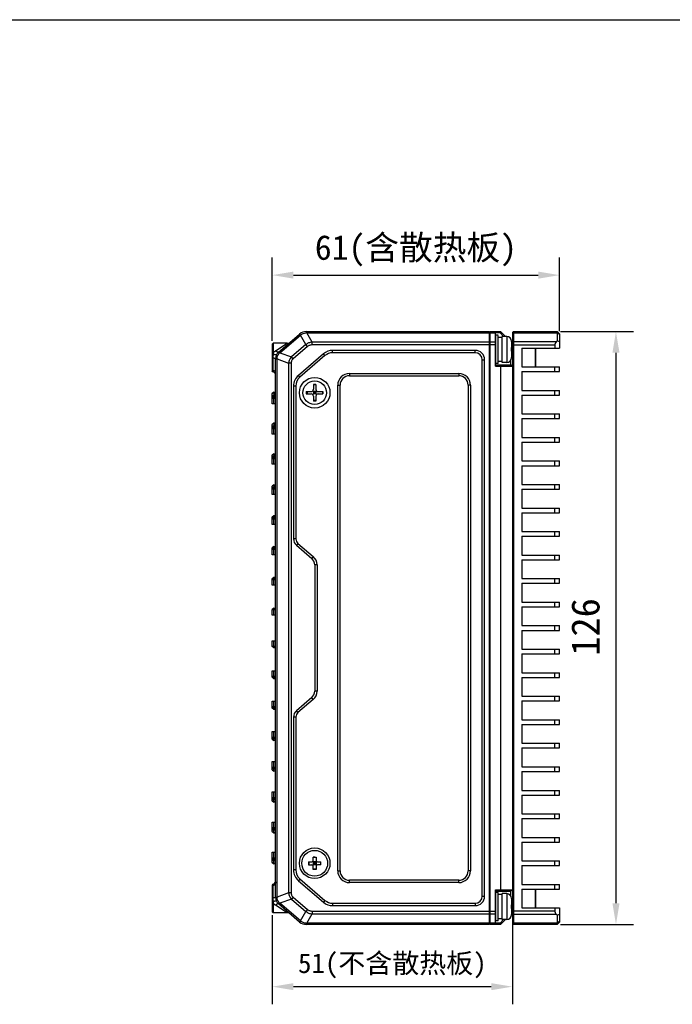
# Model space of a CAD drawing. Header units: millimetres. Extents: x 0 to 420, y 0 to 297.
# Tile 38 of 54: x 118 to 210, y 157 to 297. Entities that reach past the tile are written whole.
import ezdxf

# ---------------------------------------------------------------- set-up
doc = ezdxf.new("R2010")
doc.units = ezdxf.units.MM
doc.header["$LTSCALE"] = 23.1
doc.header["$PDMODE"] = 3
doc.header["$PDSIZE"] = 8
doc.layers.get('0').update_dxf_attribs({"linetype": 'CONTINUOUS'})
doc.layers.get('Defpoints').update_dxf_attribs({"linetype": 'CONTINUOUS'})
doc.layers.add('00_COMPONENTS', color=7, linetype='CONTINUOUS')
doc.layers.add('51__DRAFT_DIMS', color=7, linetype='CONTINUOUS')
doc.styles.get("Standard").update_dxf_attribs({"font": 'simfang.ttf'})
doc.dimstyles.new('DIMSTYLE_1', dxfattribs={"dimtxt": 4, "dimasz": 3, "dimexe": 2.5, "dimexo": 0.5, "dimgap": 1, "dimtad": 1, "dimlfac": 1.5, "dimdsep": 46, "dimtxsty": 'STANDARD', "dimblk": '_FILLED', "dimblk1": '_FILLED', "dimblk2": '_FILLED', "dimcen": 0.09, "dimclrt": 7, "dimazin": 2, "dimtp": 0.3, "dimtm": 0.3, "dimtfac": 1, "dimtofl": 0, "dimtmove": 0, "dimatfit": 3, "dimldrblk": '_FILLED', "dimfxl": 1, "dimtolj": 1, "dimarcsym": 0})
doc.dimstyles.new('DIMSTYLE_2', dxfattribs={"dimtxt": 4, "dimasz": 3, "dimexe": 2.5, "dimexo": 0.5, "dimgap": 1, "dimtad": 1, "dimlfac": 1.5, "dimdsep": 46, "dimtxsty": 'STANDARD', "dimblk": '_FILLED', "dimblk1": '_FILLED', "dimblk2": '_FILLED', "dimcen": 0.09, "dimclrt": 7, "dimazin": 2, "dimtp": 0.5, "dimtm": 0.5, "dimtfac": 1, "dimtofl": 0, "dimtmove": 0, "dimatfit": 3, "dimldrblk": '_FILLED', "dimfxl": 1, "dimtolj": 1, "dimarcsym": 0})

# ---------------------------------------------------------------- blocks, each defined once
blk = doc.blocks.new('_FILLED')
at = {"color": 0, "linetype": 'ByBlock'}
blk.add_solid([(0, 0), (-1, 0.167), (-1, -0.167)], dxfattribs=at)
blk = doc.blocks.new('*D19')
at = {"layer": '51__DRAFT_DIMS', "color": 0, "lineweight": -2}
for p, q in [((153.35, 251.51), (153.35, 263.31)), ((194.02, 252.88), (194.02, 263.31)), ((156.35, 260.81), (191.02, 260.81))]:
    blk.add_line(p, q, dxfattribs=at)
at = {"layer": 'Defpoints', "color": 0}
for p in [(194.02, 260.81), (194.02, 252.38), (153.35, 251.01)]:
    blk.add_point(p, dxfattribs=at)
at = {"layer": '51__DRAFT_DIMS', "color": 0, "linetype": 'ByBlock', "lineweight": -2, "xscale": 3, "yscale": 3, "zscale": 3, "rotation": 180}
blk.add_blockref('_FILLED', (153.35, 260.81), dxfattribs=at)
at = {"layer": '51__DRAFT_DIMS', "color": 0, "linetype": 'ByBlock', "lineweight": -2, "xscale": 3, "yscale": 3, "zscale": 3}
blk.add_blockref('_FILLED', (194.02, 260.81), dxfattribs=at)
at = {"layer": '51__DRAFT_DIMS', "color": 7, "insert": (173.69, 266.48), "char_height": 3.5, "attachment_point": 2, "line_spacing_factor": 0.9}
blk.add_mtext('\\A1;61(含散热板){}{{\\H0.7x;}{}}', dxfattribs=at)
blk = doc.blocks.new('*D2')
at = {"layer": '51__DRAFT_DIMS', "color": 0, "lineweight": -2}
for p, q in [((194.19, 252.81), (204.52, 252.81)), ((202.02, 249.81), (202.02, 171.81)), ((194.19, 168.81), (204.52, 168.81))]:
    blk.add_line(p, q, dxfattribs=at)
at = {"layer": 'Defpoints', "color": 0}
for p in [(193.69, 252.81), (193.69, 168.81), (202.02, 168.81)]:
    blk.add_point(p, dxfattribs=at)
at = {"layer": '51__DRAFT_DIMS', "color": 0, "linetype": 'ByBlock', "lineweight": -2, "xscale": 3, "yscale": 3, "zscale": 3}
for p, rotation in [((202.02, 252.81), 89.99999999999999), ((202.02, 168.81), 270)]:
    blk.add_blockref('_FILLED', p, dxfattribs=dict(at, rotation=rotation))
at = {"layer": '51__DRAFT_DIMS', "color": 7, "insert": (195.69, 210.96), "char_height": 4, "attachment_point": 2, "rotation": 90, "line_spacing_factor": 0.9}
blk.add_mtext('\\A1;126', dxfattribs=at)
blk = doc.blocks.new('*D20')
at = {"layer": '51__DRAFT_DIMS', "color": 0, "lineweight": -2}
for p, q in [((153.35, 170.11), (153.35, 157.5)), ((187.35, 169.98), (187.35, 157.5)), ((156.35, 160), (184.35, 160))]:
    blk.add_line(p, q, dxfattribs=at)
at = {"layer": 'Defpoints', "color": 0}
for p in [(153.35, 170.61), (187.35, 170.48), (187.35, 160)]:
    blk.add_point(p, dxfattribs=at)
at = {"layer": '51__DRAFT_DIMS', "color": 0, "linetype": 'ByBlock', "lineweight": -2, "xscale": 3, "yscale": 3, "zscale": 3, "rotation": 180}
blk.add_blockref('_FILLED', (153.35, 160), dxfattribs=at)
at = {"layer": '51__DRAFT_DIMS', "color": 0, "linetype": 'ByBlock', "lineweight": -2, "xscale": 3, "yscale": 3, "zscale": 3}
blk.add_blockref('_FILLED', (187.35, 160), dxfattribs=at)
at = {"layer": '51__DRAFT_DIMS', "color": 7, "insert": (170.35, 164.73), "char_height": 2.8, "attachment_point": 2, "line_spacing_factor": 0.9}
blk.add_mtext('\\A1;\\A1;51(不含散热板){}{{\\H0.7x;}{}}', dxfattribs=at)

msp = doc.modelspace()

# ---------------------------------------------------------------- linework, layer by layer
at = {"color": 7}
msp.add_line((0, 297), (420, 297), dxfattribs=at)
at = {"layer": '00_COMPONENTS', "color": 7}
for p, q in [((158.1525, 252.8137), (158.123, 252.6431)), ((158.1525, 252.8137), (184.0877, 252.8137)), ((158.2425, 252.8137), (158.2425, 252.6519)), ((158.9877, 251.3089), (158.2425, 252.6519)), ((158.2425, 252.6519), (184.0877, 252.6519)), ((184.0877, 168.8137), (184.0877, 252.8137)), ((184.2211, 168.8137), (184.2211, 252.8137)), ((184.2211, 252.8137), (185.6877, 252.8137)), ((184.2211, 252.6487), (184.9544, 252.6487)), ((184.9544, 247.9138), (184.9544, 252.8137)), ((185.6049, 252.6137), (184.9544, 252.6137)), ((185.6877, 252.8137), (185.6049, 252.6137)), ((186.1049, 252.1137), (185.6049, 252.6137)), ((186.3877, 252.1137), (185.6877, 252.8137)), ((187.4877, 252.8137), (187.3544, 252.6804)), ((187.3544, 252.6804), (187.3544, 168.9471)), ((187.4877, 252.6185), (187.3544, 252.5242)), ((187.4877, 252.8137), (187.4877, 168.8137)), ((187.4877, 252.8137), (193.6877, 252.8137)), ((187.4877, 252.6185), (193.6877, 252.6185)), ((193.6877, 252.8137), (193.6877, 251.4804)), ((194.0211, 252.4804), (193.6877, 252.8137)), ((194.0211, 252.3828), (193.6877, 252.6185)), ((153.3544, 251.0137), (153.4877, 251.1471)), ((153.4877, 251.1471), (153.4877, 249.8323)), ((155.4351, 251.1471), (153.4877, 251.1471)), ((153.8042, 250.0955), (155.4351, 251.1471)), ((154.2388, 249.9062), (157.2181, 252.4673)), ((154.4222, 249.8205), (157.3327, 252.3225)), ((157.2124, 252.4625), (157.3327, 252.3225)), ((157.2181, 252.4673), (157.3407, 252.329)), ((157.3327, 252.3225), (157.3407, 252.329)), ((158.0882, 250.961), (157.3327, 252.3225)), ((158.9877, 250.9182), (158.9877, 251.3089)), ((184.0877, 251.3089), (158.9877, 251.3089)), ((184.0877, 252.2804), (184.2211, 252.2804)), ((184.0877, 252.0851), (184.2211, 252.0851)), ((184.9544, 251.3121), (184.2211, 251.3121)), ((185.0211, 251.2804), (184.9544, 251.2804)), ((184.9544, 251.1804), (185.0211, 251.1804)), ((185.3544, 252.2804), (185.0211, 252.2804)), ((185.0211, 248.2823), (185.0211, 252.2785)), ((185.3544, 248.2823), (185.3544, 252.2785)), ((185.8877, 248.4471), (185.8877, 252.1137)), ((186.5544, 252.1137), (185.8877, 252.1137)), ((186.5544, 252.1137), (186.5544, 248.4471)), ((187.2211, 251.4471), (187.2204, 251.4469)), ((187.2211, 251.4162), (187.2211, 250.5471)), ((187.3544, 251.1471), (187.2211, 251.2804)), ((187.3544, 251.1471), (187.2211, 251.0918)), ((187.4877, 251.3423), (187.3544, 251.248)), ((193.5497, 251.3423), (187.4877, 251.3423)), ((193.6877, 251.4804), (193.5497, 251.3423)), ((194.0211, 251.3423), (193.6877, 251.4804)), ((194.0211, 252.4804), (194.0211, 250.4804)), ((153.3544, 251.0137), (153.3544, 247.2478)), ((153.4877, 249.8323), (153.3544, 249.7867)), ((154.2388, 249.9062), (154.3412, 249.7365)), ((154.3019, 249.9604), (154.4222, 249.8205)), ((154.4222, 249.8205), (156.0561, 249.2141)), ((158.0882, 250.961), (156.0561, 249.2141)), ((158.328, 250.682), (156.2959, 248.9351)), ((158.328, 250.682), (158.0882, 250.961)), ((184.0877, 250.9182), (158.9877, 250.9182)), ((161.8968, 249.8137), (161.8968, 250.1471)), ((182.0877, 250.1471), (161.8968, 250.1471)), ((182.0877, 249.8137), (161.8968, 249.8137)), ((182.0877, 249.8137), (182.0877, 250.1471)), ((184.0877, 250.5881), (184.2211, 250.5881)), ((184.0877, 250.1167), (184.2211, 250.1167)), ((184.9544, 250.9137), (184.2211, 250.9137)), ((187.2204, 250.5471), (187.2211, 250.5471)), ((187.2211, 250.0137), (187.2204, 250.0137)), ((187.2211, 250.281), (187.3544, 250.281)), ((187.2211, 250.0137), (187.2211, 249.1446)), ((193.3544, 250.8709), (187.3544, 250.8709)), ((188.6877, 250.4804), (188.6877, 247.8137)), ((188.6877, 250.4804), (194.0211, 250.4804)), ((188.7544, 247.8137), (188.7544, 250.4804)), ((190.5744, 250.4804), (190.5744, 247.8137)), ((190.6411, 250.4804), (190.6411, 247.8137)), ((193.3544, 250.8709), (193.3544, 250.4804)), ((153.4655, 249.6151), (153.3544, 249.5707)), ((153.4322, 249.0309), (153.3544, 249.0378)), ((153.4322, 249.0309), (153.4322, 247.3245)), ((153.8211, 248.9962), (154.0232, 249.011)), ((153.8211, 172.6313), (153.8211, 248.9962)), ((153.8211, 248.9619), (154.0198, 248.9619)), ((154.0198, 172.6656), (154.0198, 248.9619)), ((154.0198, 248.9619), (155.6674, 248.3504)), ((155.6674, 248.3504), (155.6674, 173.2771)), ((156.0211, 248.3504), (155.6674, 248.3504)), ((156.0211, 248.3504), (156.0211, 173.2771)), ((156.2959, 248.9351), (156.0561, 249.2141)), ((160.5918, 249.6626), (157.0494, 246.6122)), ((160.8093, 249.41), (157.2669, 246.3596)), ((160.8093, 249.41), (160.5918, 249.6626)), ((183.0877, 172.8137), (183.0877, 248.8137)), ((183.0877, 248.8137), (183.4211, 248.8137)), ((183.4211, 172.8137), (183.4211, 248.8137)), ((184.9544, 249.3804), (185.0211, 249.3804)), ((185.0211, 249.2804), (184.9544, 249.2804)), ((185.8877, 248.5637), (185.3544, 248.5637)), ((186.5544, 248.4471), (185.8877, 248.4471)), ((187.1544, 248.1138), (187.1544, 248.835)), ((187.2204, 249.1138), (187.2211, 249.1137)), ((153.4322, 247.3245), (153.3544, 247.4333)), ((153.4429, 247.1222), (153.3544, 247.2478)), ((184.9544, 248.1138), (187.1544, 248.1138)), ((184.9544, 247.9138), (187.3544, 247.9138)), ((185.3544, 248.2804), (185.0211, 248.2804)), ((185.6877, 247.9138), (185.6049, 248.1138)), ((185.6877, 247.9138), (185.6877, 173.7137)), ((187.3544, 247.9138), (187.1544, 248.1138)), ((188.6877, 247.8137), (194.0211, 247.8137)), ((188.6877, 247.1471), (188.6877, 244.4804)), ((188.6877, 247.1471), (194.0211, 247.1471)), ((193.3544, 247.1471), (193.3544, 247.8137)), ((194.0211, 247.1471), (194.0211, 247.8137)), ((157.2669, 246.3596), (157.0494, 246.6122)), ((164.2877, 246.8804), (164.2877, 246.5471)), ((164.2877, 246.8804), (179.7544, 246.8804)), ((164.2877, 246.5471), (179.7544, 246.5471)), ((179.7544, 246.8804), (179.7544, 246.5471)), ((153.5544, 244.2337), (153.3544, 244.0337)), ((153.5544, 244.1795), (153.3544, 244.012)), ((153.5544, 244.2337), (153.5544, 243.5804)), ((153.5544, 244.2337), (153.8211, 244.2337)), ((153.5544, 244.1795), (153.8211, 244.1795)), ((156.3544, 245.0966), (156.3544, 223.4473)), ((156.6877, 245.0966), (156.3544, 245.0966)), ((156.6877, 245.0966), (156.6877, 223.4473)), ((158.165, 244.3137), (158.165, 243.9804)), ((158.165, 244.3137), (158.8544, 244.3137)), ((158.2672, 244.3137), (158.2672, 243.9804)), ((159.1877, 244.3137), (159.0915, 244.4128)), ((159.1877, 245.3237), (159.1877, 244.6471)), ((159.5211, 245.3237), (159.1877, 245.3237)), ((159.5211, 245.246), (159.1877, 245.246)), ((159.1877, 243.9786), (159.5211, 244.3155)), ((159.1877, 244.3155), (159.1877, 243.9786)), ((159.5211, 243.9786), (159.1877, 244.3155)), ((159.5211, 244.1471), (159.1877, 244.1471)), ((159.5211, 244.3137), (159.1895, 244.3137)), ((159.3544, 244.3137), (159.3544, 243.9804)), ((159.5211, 245.3237), (159.5211, 244.6471)), ((159.5211, 244.3137), (159.6173, 244.4128)), ((159.5211, 244.3155), (159.5211, 243.9786)), ((159.8544, 244.3137), (160.5183, 244.3137)), ((160.4416, 244.3137), (160.4416, 243.9804)), ((160.5183, 244.3137), (160.5183, 243.9804)), ((162.6211, 176.4137), (162.6211, 245.2137)), ((162.6211, 245.2137), (162.9544, 245.2137)), ((162.9544, 176.4137), (162.9544, 245.2137)), ((181.0877, 245.2137), (181.0877, 176.4137)), ((181.4211, 245.2137), (181.0877, 245.2137)), ((181.4211, 245.2137), (181.4211, 176.4137)), ((188.6877, 244.4804), (194.0211, 244.4804)), ((193.3544, 243.8137), (193.3544, 244.4804)), ((194.0211, 243.8137), (194.0211, 244.4804)), ((153.3544, 242.5804), (153.3544, 244.0337)), ((153.5544, 243.7975), (153.3544, 243.6301)), ((153.5544, 243.5804), (153.3544, 243.3804)), ((153.3544, 243.3804), (153.8211, 243.3804)), ((153.6911, 243.5804), (153.5497, 243.3804)), ((153.5497, 242.5804), (153.5497, 243.3804)), ((153.5544, 243.7975), (153.8211, 243.7975)), ((153.5544, 243.5804), (153.8211, 243.5804)), ((158.165, 243.9804), (158.8544, 243.9804)), ((159.1877, 243.9804), (159.0915, 243.8813)), ((159.5193, 243.9804), (159.1877, 243.9804)), ((159.1877, 243.6471), (159.1877, 242.9704)), ((159.5211, 243.0481), (159.1877, 243.0481)), ((159.5211, 242.9704), (159.1877, 242.9704)), ((159.5211, 243.9804), (159.6173, 243.8813)), ((159.5211, 243.6471), (159.5211, 242.9704)), ((159.8544, 243.9804), (160.5183, 243.9804)), ((188.6877, 243.8137), (188.6877, 241.1471)), ((188.6877, 243.8137), (194.0211, 243.8137)), ((153.8211, 242.5804), (153.3544, 242.5804)), ((188.6877, 241.1471), (194.0211, 241.1471)), ((188.6877, 240.4804), (188.6877, 237.8137)), ((188.6877, 240.4804), (194.0211, 240.4804)), ((193.3544, 240.4804), (193.3544, 241.1471)), ((194.0211, 240.4804), (194.0211, 241.1471)), ((153.5544, 239.8604), (153.3544, 239.6604)), ((153.5544, 239.8179), (153.3544, 239.6434)), ((153.3544, 238.3004), (153.3544, 239.6604)), ((153.5544, 239.4704), (153.3544, 239.2959)), ((153.5544, 239.3004), (153.3544, 239.1004)), ((153.3544, 239.1004), (153.8211, 239.1004)), ((153.6911, 239.3004), (153.5497, 239.1004)), ((153.5497, 238.3004), (153.5497, 239.1004)), ((153.5544, 239.8604), (153.5544, 239.3004)), ((153.5544, 239.8604), (153.8211, 239.8604)), ((153.5544, 239.8179), (153.8211, 239.8179)), ((153.5544, 239.4704), (153.8211, 239.4704)), ((153.5544, 239.3004), (153.8211, 239.3004)), ((153.8211, 238.3004), (153.3544, 238.3004)), ((188.6877, 237.8137), (194.0211, 237.8137)), ((193.3544, 237.1471), (193.3544, 237.8137)), ((194.0211, 237.1471), (194.0211, 237.8137)), ((188.6877, 237.1471), (188.6877, 234.4804)), ((188.6877, 237.1471), (194.0211, 237.1471)), ((153.5544, 235.4871), (153.3544, 235.2871)), ((153.5544, 235.4558), (153.3544, 235.2746)), ((153.3544, 234.0204), (153.3544, 235.2871)), ((153.5544, 235.1455), (153.3544, 234.9642)), ((153.5544, 235.0204), (153.3544, 234.8204)), ((153.3544, 234.8204), (153.8211, 234.8204)), ((153.6911, 235.0204), (153.5497, 234.8204)), ((153.5497, 234.0204), (153.5497, 234.8204)), ((153.5544, 235.4871), (153.5544, 235.0204)), ((153.5544, 235.4871), (153.8211, 235.4871)), ((153.5544, 235.4558), (153.8211, 235.4558)), ((153.5544, 235.1455), (153.8211, 235.1455)), ((153.5544, 235.0204), (153.8211, 235.0204)), ((188.6877, 234.4804), (194.0211, 234.4804)), ((193.3544, 233.8137), (193.3544, 234.4804)), ((194.0211, 233.8137), (194.0211, 234.4804)), ((153.8211, 234.0204), (153.3544, 234.0204)), ((188.6877, 233.8137), (188.6877, 231.1471)), ((188.6877, 233.8137), (194.0211, 233.8137)), ((153.5544, 231.1137), (153.3544, 230.9137)), ((153.5544, 231.0927), (153.3544, 230.9053)), ((153.3544, 229.7404), (153.3544, 230.9137)), ((153.5544, 230.8246), (153.3544, 230.6372)), ((153.5544, 230.7404), (153.3544, 230.5404)), ((153.3544, 230.5404), (153.8211, 230.5404)), ((153.6911, 230.7404), (153.5497, 230.5404)), ((153.5497, 229.7404), (153.5497, 230.5404)), ((153.5544, 231.1137), (153.5544, 230.7404)), ((153.5544, 231.1137), (153.8211, 231.1137)), ((153.5544, 231.0927), (153.8211, 231.0927)), ((153.5544, 230.8246), (153.8211, 230.8246)), ((153.5544, 230.7404), (153.8211, 230.7404)), ((188.6877, 231.1471), (194.0211, 231.1471)), ((188.6877, 230.4804), (188.6877, 227.8137)), ((188.6877, 230.4804), (194.0211, 230.4804)), ((193.3544, 230.4804), (193.3544, 231.1471)), ((194.0211, 230.4804), (194.0211, 231.1471)), ((153.8211, 229.7404), (153.3544, 229.7404)), ((188.6877, 227.8137), (194.0211, 227.8137)), ((193.3544, 227.1471), (193.3544, 227.8137)), ((194.0211, 227.1471), (194.0211, 227.8137)), ((153.5544, 226.7404), (153.3544, 226.5404)), ((153.5544, 226.728), (153.3544, 226.5355)), ((153.3544, 225.4604), (153.3544, 226.5404)), ((153.5544, 226.5098), (153.3544, 226.3172)), ((153.5544, 226.4604), (153.3544, 226.2604)), ((153.3544, 226.2604), (153.8211, 226.2604)), ((153.6911, 226.4604), (153.5497, 226.2604)), ((153.5497, 225.4604), (153.5497, 226.2604)), ((153.5544, 226.7404), (153.5544, 226.4604)), ((153.5544, 226.7404), (153.8211, 226.7404)), ((153.5544, 226.728), (153.8211, 226.728)), ((153.5544, 226.5098), (153.8211, 226.5098)), ((153.5544, 226.4604), (153.8211, 226.4604)), ((188.6877, 227.1471), (188.6877, 224.4804)), ((188.6877, 227.1471), (194.0211, 227.1471)), ((153.8211, 225.4604), (153.3544, 225.4604)), ((156.6877, 223.4473), (156.3544, 223.4473)), ((188.6877, 224.4804), (194.0211, 224.4804)), ((188.6877, 223.8137), (188.6877, 221.1471)), ((188.6877, 223.8137), (194.0211, 223.8137)), ((193.3544, 223.8137), (193.3544, 224.4804)), ((194.0211, 223.8137), (194.0211, 224.4804)), ((153.5544, 222.3671), (153.3544, 222.1671)), ((153.5544, 222.3614), (153.3544, 222.1648)), ((153.5544, 222.203), (153.3544, 222.0064)), ((153.5544, 222.1804), (153.3544, 221.9804)), ((153.3544, 221.1804), (153.3544, 222.1671)), ((153.3544, 221.9804), (153.8211, 221.9804)), ((153.6911, 222.1804), (153.5497, 221.9804)), ((153.5497, 221.1804), (153.5497, 221.9804)), ((153.5544, 222.3671), (153.5544, 222.1804)), ((153.5544, 222.3671), (153.8211, 222.3671)), ((153.5544, 222.3614), (153.8211, 222.3614)), ((153.5544, 222.203), (153.8211, 222.203)), ((153.5544, 222.1804), (153.8211, 222.1804)), ((156.9889, 222.7906), (156.7714, 222.538)), ((156.7714, 222.538), (158.9374, 220.6728)), ((156.9889, 222.7906), (159.1549, 220.9254)), ((153.8211, 221.1804), (153.3544, 221.1804)), ((159.1549, 220.9254), (158.9374, 220.6728)), ((188.6877, 221.1471), (194.0211, 221.1471)), ((188.6877, 220.4804), (188.6877, 217.8137)), ((188.6877, 220.4804), (194.0211, 220.4804)), ((193.3544, 220.4804), (193.3544, 221.1471)), ((194.0211, 220.4804), (194.0211, 221.1471)), ((159.3544, 219.7635), (159.3544, 201.864)), ((159.6877, 219.7635), (159.3544, 219.7635)), ((159.6877, 219.7635), (159.6877, 201.864)), ((153.5544, 217.9937), (153.3544, 217.7937)), ((153.5544, 217.9923), (153.3544, 217.7932)), ((153.5544, 217.9062), (153.3544, 217.707)), ((153.5544, 217.9004), (153.3544, 217.7004)), ((153.3544, 216.9004), (153.3544, 217.7937)), ((153.3544, 217.7004), (153.8211, 217.7004)), ((153.6911, 217.9004), (153.5497, 217.7004)), ((153.5497, 216.9004), (153.5497, 217.7004)), ((153.5544, 217.9937), (153.5544, 217.9004)), ((153.5544, 217.9937), (153.8211, 217.9937)), ((153.5544, 217.9923), (153.8211, 217.9923)), ((153.5544, 217.9062), (153.8211, 217.9062)), ((153.5544, 217.9004), (153.8211, 217.9004)), ((188.6877, 217.8137), (194.0211, 217.8137)), ((193.3544, 217.1471), (193.3544, 217.8137)), ((194.0211, 217.1471), (194.0211, 217.8137)), ((153.8211, 216.9004), (153.3544, 216.9004)), ((188.6877, 217.1471), (188.6877, 214.4804)), ((188.6877, 217.1471), (194.0211, 217.1471)), ((153.5544, 213.6204), (153.3544, 213.4204)), ((153.6911, 213.6204), (153.5497, 213.4204)), ((153.5544, 213.6204), (153.8211, 213.6204)), ((188.6877, 214.4804), (194.0211, 214.4804)), ((188.6877, 213.8137), (188.6877, 211.1471)), ((188.6877, 213.8137), (194.0211, 213.8137)), ((193.3544, 213.8137), (193.3544, 214.4804)), ((194.0211, 213.8137), (194.0211, 214.4804)), ((153.3544, 212.6204), (153.3544, 213.4204)), ((153.3544, 213.4204), (153.8211, 213.4204)), ((153.8211, 212.6204), (153.3544, 212.6204)), ((153.5497, 212.6204), (153.5497, 213.4204)), ((188.6877, 211.1471), (194.0211, 211.1471)), ((193.3544, 210.4804), (193.3544, 211.1471)), ((194.0211, 210.4804), (194.0211, 211.1471)), ((188.6877, 210.4804), (188.6877, 207.8137)), ((188.6877, 210.4804), (194.0211, 210.4804)), ((153.3544, 208.2071), (153.3544, 209.0071)), ((153.3544, 209.0071), (153.8211, 209.0071)), ((153.8211, 208.2071), (153.3544, 208.2071)), ((153.5544, 208.0071), (153.3544, 208.2071)), ((153.5497, 208.2071), (153.5497, 209.0071)), ((153.6911, 208.0071), (153.5497, 208.2071)), ((153.8211, 208.0071), (153.5544, 208.0071)), ((188.6877, 207.8137), (194.0211, 207.8137)), ((188.6877, 207.1471), (194.0211, 207.1471)), ((188.6877, 207.1471), (188.6877, 204.4804)), ((193.3544, 207.1471), (193.3544, 207.8137)), ((194.0211, 207.1471), (194.0211, 207.8137)), ((153.3544, 203.8337), (153.3544, 204.7271)), ((153.3544, 204.7271), (153.8211, 204.7271)), ((153.8211, 203.9271), (153.3544, 203.9271)), ((153.5544, 203.7271), (153.3544, 203.9271)), ((153.5544, 203.7213), (153.3544, 203.9204)), ((153.5544, 203.6352), (153.3544, 203.8343)), ((153.5544, 203.6337), (153.3544, 203.8337)), ((153.5497, 203.9271), (153.5497, 204.7271)), ((153.6911, 203.7271), (153.5497, 203.9271)), ((153.5544, 203.7271), (153.5544, 203.6337)), ((153.8211, 203.7271), (153.5544, 203.7271)), ((153.8211, 203.7213), (153.5544, 203.7213)), ((188.6877, 204.4804), (194.0211, 204.4804)), ((188.6877, 203.8137), (194.0211, 203.8137)), ((188.6877, 203.8137), (188.6877, 201.1471)), ((193.3544, 203.8137), (193.3544, 204.4804)), ((194.0211, 203.8137), (194.0211, 204.4804)), ((153.8211, 203.6352), (153.5544, 203.6352)), ((153.8211, 203.6337), (153.5544, 203.6337)), ((158.9374, 200.9547), (156.7714, 199.0895)), ((159.1549, 200.7021), (158.9374, 200.9547)), ((159.6877, 201.864), (159.3544, 201.864)), ((188.6877, 201.1471), (194.0211, 201.1471)), ((193.3544, 200.4804), (193.3544, 201.1471)), ((194.0211, 200.4804), (194.0211, 201.1471)), ((153.3544, 199.4604), (153.3544, 200.4471)), ((153.3544, 200.4471), (153.8211, 200.4471)), ((153.8211, 199.6471), (153.3544, 199.6471)), ((153.5544, 199.4471), (153.3544, 199.6471)), ((153.5544, 199.4244), (153.3544, 199.621)), ((153.5497, 199.6471), (153.5497, 200.4471)), ((153.6911, 199.4471), (153.5497, 199.6471)), ((159.1549, 200.7021), (156.9889, 198.8369)), ((188.6877, 200.4804), (194.0211, 200.4804)), ((188.6877, 200.4804), (188.6877, 197.8137)), ((153.5544, 199.2661), (153.3544, 199.4627)), ((153.5544, 199.2604), (153.3544, 199.4604)), ((153.5544, 199.4471), (153.5544, 199.2604)), ((153.8211, 199.4471), (153.5544, 199.4471)), ((153.8211, 199.4244), (153.5544, 199.4244)), ((153.8211, 199.2661), (153.5544, 199.2661)), ((153.8211, 199.2604), (153.5544, 199.2604)), ((156.3544, 198.1801), (156.3544, 176.5308)), ((156.6877, 198.1801), (156.3544, 198.1801)), ((156.6877, 198.1801), (156.6877, 176.5308)), ((156.9889, 198.8369), (156.7714, 199.0895)), ((188.6877, 197.8137), (194.0211, 197.8137)), ((188.6877, 197.1471), (194.0211, 197.1471)), ((188.6877, 197.1471), (188.6877, 194.4804)), ((193.3544, 197.1471), (193.3544, 197.8137)), ((194.0211, 197.1471), (194.0211, 197.8137)), ((153.3544, 195.0871), (153.3544, 196.1671)), ((153.3544, 196.1671), (153.8211, 196.1671)), ((153.3544, 195.3671), (153.8211, 195.3671)), ((153.3544, 195.3671), (153.5544, 195.1671)), ((153.3544, 195.3103), (153.5544, 195.1177)), ((153.5497, 195.3671), (153.5497, 196.1671)), ((153.5497, 195.3671), (153.6911, 195.1671)), ((153.3544, 195.092), (153.5544, 194.8994)), ((153.3544, 195.0871), (153.5544, 194.8871)), ((153.5544, 194.8871), (153.5544, 195.1671)), ((153.5544, 195.1671), (153.8211, 195.1671)), ((153.8211, 195.1177), (153.5544, 195.1177)), ((153.8211, 194.8994), (153.5544, 194.8994)), ((153.8211, 194.8871), (153.5544, 194.8871)), ((188.6877, 194.4804), (194.0211, 194.4804)), ((193.3544, 193.8137), (193.3544, 194.4804)), ((194.0211, 193.8137), (194.0211, 194.4804)), ((188.6877, 193.8137), (194.0211, 193.8137)), ((188.6877, 193.8137), (188.6877, 191.1471)), ((153.3544, 190.7137), (153.3544, 191.8871)), ((153.3544, 191.8871), (153.8211, 191.8871)), ((153.5497, 191.0871), (153.5497, 191.8871)), ((188.6877, 191.1471), (194.0211, 191.1471)), ((193.3544, 190.4804), (193.3544, 191.1471)), ((194.0211, 190.4804), (194.0211, 191.1471)), ((153.3544, 191.0871), (153.5544, 190.8871)), ((153.3544, 191.0871), (153.8211, 191.0871)), ((153.3544, 190.9902), (153.5544, 190.8029)), ((153.3544, 190.7221), (153.5544, 190.5348)), ((153.3544, 190.7137), (153.5544, 190.5137)), ((153.5497, 191.0871), (153.6911, 190.8871)), ((153.5544, 190.5137), (153.5544, 190.8871)), ((153.5544, 190.8871), (153.8211, 190.8871)), ((153.8211, 190.8029), (153.5544, 190.8029)), ((153.8211, 190.5348), (153.5544, 190.5348)), ((153.8211, 190.5137), (153.5544, 190.5137)), ((188.6877, 190.4804), (194.0211, 190.4804)), ((188.6877, 190.4804), (188.6877, 187.8137)), ((153.3544, 186.3404), (153.3544, 187.6071)), ((153.3544, 187.6071), (153.8211, 187.6071)), ((153.5497, 186.8071), (153.5497, 187.6071)), ((188.6877, 187.8137), (194.0211, 187.8137)), ((188.6877, 187.1471), (194.0211, 187.1471)), ((188.6877, 187.1471), (188.6877, 184.4804)), ((193.3544, 187.1471), (193.3544, 187.8137)), ((194.0211, 187.1471), (194.0211, 187.8137)), ((153.3544, 186.8071), (153.5544, 186.6071)), ((153.3544, 186.8071), (153.8211, 186.8071)), ((153.3544, 186.6632), (153.5544, 186.482)), ((153.3544, 186.3529), (153.5544, 186.1717)), ((153.3544, 186.3404), (153.5544, 186.1404)), ((153.5497, 186.8071), (153.6911, 186.6071)), ((153.5544, 186.1404), (153.5544, 186.6071)), ((153.5544, 186.6071), (153.8211, 186.6071)), ((153.8211, 186.482), (153.5544, 186.482)), ((153.8211, 186.1717), (153.5544, 186.1717)), ((153.8211, 186.1404), (153.5544, 186.1404)), ((188.6877, 184.4804), (194.0211, 184.4804)), ((193.3544, 183.8137), (193.3544, 184.4804)), ((194.0211, 183.8137), (194.0211, 184.4804)), ((153.3544, 181.9671), (153.3544, 183.3271)), ((153.3544, 183.3271), (153.8211, 183.3271)), ((153.5497, 182.5271), (153.5497, 183.3271)), ((188.6877, 183.8137), (194.0211, 183.8137)), ((188.6877, 183.8137), (188.6877, 181.1471)), ((153.3544, 182.5271), (153.8211, 182.5271)), ((153.3544, 182.5271), (153.5544, 182.3271)), ((153.3544, 182.3316), (153.5544, 182.1571)), ((153.3544, 181.9841), (153.5544, 181.8096)), ((153.3544, 181.9671), (153.5544, 181.7671)), ((153.5497, 182.5271), (153.6911, 182.3271)), ((153.5544, 182.3271), (153.8211, 182.3271)), ((153.5544, 181.7671), (153.5544, 182.3271)), ((153.8211, 182.1571), (153.5544, 182.1571)), ((153.8211, 181.8096), (153.5544, 181.8096)), ((153.8211, 181.7671), (153.5544, 181.7671)), ((188.6877, 181.1471), (194.0211, 181.1471)), ((188.6877, 180.4804), (194.0211, 180.4804)), ((188.6877, 180.4804), (188.6877, 177.8137)), ((193.3544, 180.4804), (193.3544, 181.1471)), ((194.0211, 180.4804), (194.0211, 181.1471)), ((153.3544, 179.0471), (153.8211, 179.0471)), ((153.3544, 177.5937), (153.3544, 179.0471)), ((153.5497, 178.2471), (153.5497, 179.0471)), ((153.3544, 178.2471), (153.8211, 178.2471)), ((153.3544, 178.2471), (153.5544, 178.0471)), ((153.3544, 177.9974), (153.5544, 177.8299)), ((153.3544, 177.6154), (153.5544, 177.448)), ((153.3544, 177.5937), (153.5544, 177.3937)), ((153.5497, 178.2471), (153.6911, 178.0471)), ((153.5544, 178.0471), (153.8211, 178.0471)), ((153.5544, 177.3937), (153.5544, 178.0471)), ((153.8211, 177.8299), (153.5544, 177.8299)), ((153.8211, 177.448), (153.5544, 177.448)), ((153.8211, 177.3937), (153.5544, 177.3937)), ((158.4944, 177.6804), (158.9544, 177.6804)), ((158.4944, 177.2804), (158.9544, 177.2804)), ((158.5282, 177.6804), (158.5282, 177.2804)), ((159.613, 177.2218), (159.0958, 177.739)), ((159.0958, 177.2218), (159.613, 177.739)), ((159.3544, 178.3405), (159.1544, 178.3404)), ((159.1544, 177.8804), (159.1544, 178.3404)), ((159.5544, 178.3066), (159.1544, 178.3066)), ((159.5544, 177.6804), (159.1544, 177.6804)), ((159.1544, 177.6804), (159.1544, 177.2804)), ((159.5544, 177.4804), (159.1544, 177.4804)), ((159.5544, 177.2804), (159.1544, 177.2804)), ((159.3544, 178.3405), (159.5544, 178.3404)), ((159.3544, 177.6804), (159.3544, 177.2804)), ((159.5544, 178.3404), (159.5544, 177.8804)), ((159.5544, 177.6804), (159.5544, 177.2804)), ((159.7544, 177.6804), (160.2144, 177.6804)), ((160.2144, 177.2804), (159.7544, 177.2804)), ((160.1806, 177.6804), (160.1806, 177.2804)), ((188.6877, 177.8137), (194.0211, 177.8137)), ((193.3544, 177.1471), (193.3544, 177.8137)), ((194.0211, 177.1471), (194.0211, 177.8137)), ((156.6877, 176.5308), (156.3544, 176.5308)), ((159.1544, 176.6204), (159.1544, 177.0804)), ((159.5544, 176.6542), (159.1544, 176.6542)), ((159.3544, 176.6202), (159.1544, 176.6204)), ((159.5544, 176.6204), (159.3544, 176.6202)), ((159.5544, 177.0804), (159.5544, 176.6204)), ((162.6211, 176.4137), (162.9544, 176.4137)), ((181.4211, 176.4137), (181.0877, 176.4137)), ((188.6877, 177.1471), (194.0211, 177.1471)), ((188.6877, 177.1471), (188.6877, 174.4804)), ((153.4429, 174.5052), (153.3544, 174.3797)), ((153.3544, 174.3797), (153.3544, 170.6137)), ((157.2669, 175.2679), (157.0494, 175.0153)), ((157.0494, 175.0153), (160.5918, 171.9649)), ((157.2669, 175.2679), (160.8093, 172.2174)), ((179.7544, 175.0804), (164.2877, 175.0804)), ((164.2877, 174.7471), (164.2877, 175.0804)), ((179.7544, 174.7471), (164.2877, 174.7471)), ((179.7544, 174.7471), (179.7544, 175.0804)), ((188.6877, 174.4804), (194.0211, 174.4804)), ((193.3544, 173.8137), (193.3544, 174.4804)), ((194.0211, 173.8137), (194.0211, 174.4804)), ((153.4322, 174.3029), (153.3544, 174.1941)), ((153.4322, 174.3029), (153.4322, 172.5966)), ((155.6674, 173.2771), (154.0198, 172.6656)), ((156.0211, 173.2771), (155.6674, 173.2771)), ((184.9544, 173.7137), (187.3544, 173.7137)), ((184.9544, 168.8137), (184.9544, 173.7137)), ((184.9544, 173.5137), (187.1544, 173.5137)), ((185.3544, 173.3471), (185.0211, 173.3471)), ((185.0211, 169.3489), (185.0211, 173.3452)), ((185.3544, 169.3489), (185.3544, 173.3452)), ((185.6877, 173.7137), (185.6049, 173.5137)), ((186.5544, 173.1804), (185.8877, 173.1804)), ((185.8877, 169.5137), (185.8877, 173.1804)), ((186.5544, 173.1804), (186.5544, 169.5137)), ((187.3544, 173.7137), (187.1544, 173.5137)), ((187.1544, 172.7924), (187.1544, 173.5137)), ((188.6877, 173.8137), (194.0211, 173.8137)), ((188.6877, 173.8137), (188.6877, 171.1471)), ((188.7544, 171.1471), (188.7544, 173.8137)), ((190.5744, 173.8137), (190.5744, 171.1471)), ((190.6411, 173.8137), (190.6411, 171.1471)), ((153.4322, 172.5966), (153.3544, 172.5896)), ((153.4655, 172.0124), (153.3544, 172.0567)), ((153.4877, 171.7951), (153.3544, 171.8408)), ((153.4877, 171.7951), (153.4877, 170.4804)), ((153.8211, 172.6656), (154.0198, 172.6656)), ((153.8211, 172.6313), (154.0232, 172.6165)), ((154.2388, 171.7213), (154.3412, 171.8909)), ((157.2181, 169.1601), (154.2388, 171.7213)), ((154.3019, 171.667), (154.4222, 171.8069)), ((156.0561, 172.4134), (154.4222, 171.8069)), ((157.3327, 169.3049), (154.4222, 171.8069)), ((156.2959, 172.6924), (156.0561, 172.4134)), ((156.0561, 172.4134), (158.0882, 170.6665)), ((156.2959, 172.6924), (158.328, 170.9455)), ((160.8093, 172.2174), (160.5918, 171.9649)), ((161.8968, 171.8137), (182.0877, 171.8137)), ((161.8968, 171.8137), (161.8968, 171.4804)), ((182.0877, 171.8137), (182.0877, 171.4804)), ((183.0877, 172.8137), (183.4211, 172.8137)), ((185.0211, 172.3471), (184.9544, 172.3471)), ((184.9544, 172.2471), (185.0211, 172.2471)), ((187.2211, 172.5137), (187.2204, 172.5136)), ((187.2204, 171.6137), (187.2211, 171.6137)), ((187.2211, 172.4828), (187.2211, 171.6137)), ((153.3544, 170.6137), (153.4877, 170.4804)), ((155.4351, 170.4804), (153.4877, 170.4804)), ((155.4351, 170.4804), (153.8042, 171.5319)), ((157.3327, 169.3049), (158.0882, 170.6665)), ((158.328, 170.9455), (158.0882, 170.6665)), ((158.2425, 168.9755), (158.9877, 170.3186)), ((158.9877, 170.7092), (184.0877, 170.7092)), ((158.9877, 170.7092), (158.9877, 170.3186)), ((158.9877, 170.3186), (184.0877, 170.3186)), ((161.8968, 171.4804), (182.0877, 171.4804)), ((184.0877, 171.5108), (184.2211, 171.5108)), ((184.0877, 171.0394), (184.2211, 171.0394)), ((184.2211, 170.7137), (184.9544, 170.7137)), ((184.2211, 170.3154), (184.9544, 170.3154)), ((184.9544, 170.4471), (185.0211, 170.4471)), ((185.0211, 170.3471), (184.9544, 170.3471)), ((187.2211, 171.0804), (187.2204, 171.0804)), ((187.2211, 171.3464), (187.3544, 171.3464)), ((187.2211, 171.0804), (187.2211, 170.2113)), ((187.3544, 170.4804), (187.2211, 170.5356)), ((187.2211, 170.3471), (187.3544, 170.4804)), ((187.3544, 170.7565), (193.3544, 170.7565)), ((187.4877, 170.2851), (187.3544, 170.3794)), ((187.4877, 170.2851), (193.5497, 170.2851)), ((188.6877, 171.1471), (194.0211, 171.1471)), ((193.3544, 171.1471), (193.3544, 170.7565)), ((193.5497, 170.2851), (193.6877, 170.1471)), ((193.6877, 170.1471), (194.0211, 170.2851)), ((194.0211, 171.1471), (194.0211, 169.1471)), ((157.2124, 169.165), (157.3327, 169.3049)), ((157.2181, 169.1601), (157.3407, 169.2985)), ((157.3407, 169.2985), (157.3327, 169.3049)), ((158.1525, 168.8137), (158.123, 168.9843)), ((184.0877, 168.8137), (158.1525, 168.8137)), ((184.0877, 168.9755), (158.2425, 168.9755)), ((158.2425, 168.8137), (158.2425, 168.9755)), ((184.0877, 169.5423), (184.2211, 169.5423)), ((184.0877, 169.3471), (184.2211, 169.3471)), ((184.9544, 168.9787), (184.2211, 168.9787)), ((185.6877, 168.8137), (184.2211, 168.8137)), ((185.6049, 169.0137), (184.9544, 169.0137)), ((185.3544, 169.3471), (185.0211, 169.3471)), ((185.8877, 169.6304), (185.3544, 169.6304)), ((185.6049, 169.0137), (186.1049, 169.5137)), ((185.6877, 168.8137), (185.6049, 169.0137)), ((185.6877, 168.8137), (186.3877, 169.5137)), ((186.5544, 169.5137), (185.8877, 169.5137)), ((187.2204, 170.1805), (187.2211, 170.1804)), ((187.4877, 169.009), (187.3544, 169.1033)), ((187.4877, 168.8137), (187.3544, 168.9471)), ((193.6877, 169.009), (187.4877, 169.009)), ((193.6877, 168.8137), (187.4877, 168.8137)), ((193.6877, 170.1471), (193.6877, 168.8137)), ((194.0211, 169.2447), (193.6877, 169.009)), ((194.0211, 169.1471), (193.6877, 168.8137))]:
    msp.add_line(p, q, dxfattribs=at)
for centre, radius in [((159.3544, 244.1471), 2.1667), ((159.3544, 244.1471), 1.6667), ((159.3544, 177.4804), 2.1667), ((159.3544, 177.4804), 1.8333)]:
    msp.add_circle(centre, radius, dxfattribs=at)
for centre, radius, start, end in [((158.1525, 251.3804), 1.4333, 90, 130.683972), ((159.11, 240.0784), 12.6034, 93.946955, 94.491739), ((155.4351, 251.8137), 0.6667, 270, 310.683972), ((186.5544, 251.4471), 0.6667, 0, 90), ((186.519, 251.4162), 0.702, 359.999276, 2.511062), ((155.0211, 248.9962), 1.2, 130.683972, 180), ((161.6376, 242.7821), 10.0798, 135.711597, 136.374645), ((161.8968, 248.1471), 2, 90, 130.732107), ((161.8968, 248.1471), 1.6667, 90, 130.732107), ((182.0877, 248.8137), 1.3333, 0, 90), ((182.0877, 248.8137), 1, 0, 90), ((163.3596, 248.3441), 9.3602, 175.914288, 176.215442), ((186.5544, 249.1137), 0.6667, 270, 360), ((186.519, 249.1446), 0.702, 357.488938, 0.000724), ((153.2189, 246.4943), 0.6667, 25.412247, 70.364431), ((158.3544, 245.0966), 2, 130.732107, 180), ((158.3544, 245.0966), 1.6667, 130.732107, 180), ((164.2877, 245.2137), 1.6667, 90, 180), ((164.2877, 245.2137), 1.3333, 90, 180), ((179.7544, 245.2137), 1.6667, 0, 90), ((179.7544, 245.2137), 1.3333, 0, 90), ((158.8544, 244.6471), 0.3333, 270, 360), ((159.8544, 244.6471), 0.3333, 180, 270), ((158.8544, 243.6471), 0.3333, 0, 90), ((159.8544, 243.6471), 0.3333, 90, 180), ((157.5544, 223.4473), 1.2, 180, 229.267893), ((157.5544, 223.4473), 0.8667, 180, 229.267893), ((158.1544, 219.7635), 1.2, 0, 49.267893), ((158.1544, 219.7635), 1.5333, 0, 49.267893), ((158.1544, 201.864), 1.2, 310.732107, 360), ((158.1544, 201.864), 1.5333, 310.732107, 360), ((157.5544, 198.1801), 1.2, 130.732107, 180), ((157.5544, 198.1801), 0.8667, 130.732107, 180), ((275.9475, 177.4804), 117.4533, 179.902436, 180.097564), ((158.9544, 177.8804), 0.2, 270, 360), ((158.9544, 177.0804), 0.2, 0, 90), ((159.7544, 177.8804), 0.2, 180, 270), ((159.7544, 177.0804), 0.2, 90, 180), ((42.7613, 177.4804), 117.4533, 359.902436, 0.097564), ((158.3544, 176.5308), 2, 180, 229.267893), ((158.3544, 176.5308), 1.6667, 180, 229.267893), ((164.2877, 176.4137), 1.6667, 180, 270), ((164.2877, 176.4137), 1.3333, 180, 270), ((179.7544, 176.4137), 1.6667, 270, 360), ((179.7544, 176.4137), 1.3333, 270, 360), ((153.2189, 175.1331), 0.6667, 289.635569, 334.587753), ((186.5544, 172.5137), 0.6667, 0, 90), ((155.0211, 172.6313), 1.2, 180, 229.316028), ((163.3596, 173.2834), 9.3602, 183.784558, 184.085712), ((161.5837, 178.7934), 10.0049, 223.622873, 224.290885), ((161.8968, 173.4804), 2, 229.267893, 270), ((161.8968, 173.4804), 1.6667, 229.267893, 270), ((182.0877, 172.8137), 1.3333, 270, 360), ((182.0877, 172.8137), 1, 270, 360), ((186.519, 172.4829), 0.702, 359.999276, 2.511062), ((155.4351, 169.8137), 0.6667, 49.316028, 90), ((186.519, 170.2113), 0.702, 357.488938, 0.000724), ((158.1525, 170.2471), 1.4333, 229.316028, 270), ((159.1031, 181.4553), 12.5094, 265.506213, 266.055093), ((186.5544, 170.1804), 0.6667, 270, 360)]:
    msp.add_arc(centre, radius, start, end, dxfattribs=at)
for centre, major_axis, ratio, start_param, end_param in [((185.3544, 250.2804), (4.7165, 0), 0.36397023, 1.45747582, 1.57079633), ((186.0871, 250.2804), (4.7165, 0), 0.36397023, 1.61307059, 1.72676775), ((194.0211, 250.8709), (0, 0.6667), 1, 0.78539816, 1.57079633), ((185.3544, 171.3471), (4.7165, 0), 0.36397023, 1.45747582, 1.57079633), ((186.0871, 171.3471), (4.7165, 0), 0.36397023, 1.61307059, 1.72676775), ((194.0211, 170.7565), (0, 0.6667), 1, -4.71238898, -3.92699082)]:
    msp.add_ellipse(centre, major_axis=major_axis, ratio=ratio, start_param=start_param, end_param=end_param, dxfattribs=at)
for points, knots in [([(157.3407, 252.329), (157.4524, 252.419), (157.7016, 252.5649), (157.9827, 252.6321), (158.123, 252.6431)], [0, 0, 0, 0, 0.50488953, 1, 1, 1, 1]), ([(158.9877, 251.3089), (158.9017, 251.3029), (158.7349, 251.2789), (158.4979, 251.2062), (158.281, 251.1012), (158.1499, 251.0108), (158.0882, 250.961)], [0, 0, 0, 0, 0.26424359, 0.51392001, 0.75690037, 1, 1, 1, 1]), ([(153.4877, 249.8323), (153.4859, 249.8151), (153.4783, 249.7427), (153.4709, 249.6703), (153.4655, 249.6151)], [0, 0, 0, 0, 0.2383707, 1, 1, 1, 1]), ([(153.4877, 249.8323), (153.5112, 249.8577), (153.608, 249.9552), (153.7177, 250.0398), (153.8042, 250.0955)], [0, 0, 0, 0, 0.25097546, 1, 1, 1, 1]), ([(154.2388, 249.9062), (154.2346, 249.9025), (154.2251, 249.8961), (154.2021, 249.8871), (154.1666, 249.8844), (154.1187, 249.8934), (154.0642, 249.9136), (154.004, 249.9447), (153.9394, 249.986), (153.8717, 250.0368), (153.8269, 250.0751), (153.8042, 250.0955)], [0, 0, 0, 0, 0.03333079, 0.06813487, 0.14666517, 0.2424935, 0.35810298, 0.49352431, 0.64733261, 0.81716157, 1, 1, 1, 1]), ([(154.0232, 249.011), (154.0328, 249.1455), (154.0994, 249.4111), (154.2494, 249.6403), (154.3412, 249.7365)], [0, 0, 0, 0, 0.50349883, 1, 1, 1, 1]), ([(158.9877, 250.9182), (158.9237, 250.9182), (158.8, 250.9082), (158.6242, 250.8616), (158.4656, 250.7869), (158.3716, 250.7195), (158.328, 250.682)], [0, 0, 0, 0, 0.26834314, 0.51783548, 0.7587081, 1, 1, 1, 1]), ([(153.4655, 249.6151), (153.4539, 249.5264), (153.4372, 249.3317), (153.4322, 249.1365), (153.4322, 249.0309)], [0, 0, 0, 0, 0.45855371, 1, 1, 1, 1]), ([(153.8211, 248.9962), (153.8211, 248.9973), (153.8196, 248.9989), (153.8171, 249.0004), (153.8126, 249.0024), (153.8049, 249.0047), (153.7931, 249.0072), (153.7781, 249.0098), (153.7519, 249.0133), (153.7117, 249.0173), (153.6552, 249.0216), (153.5886, 249.0253), (153.5131, 249.0285), (153.46, 249.0301), (153.4322, 249.0309)], [0, 0, 0, 0, 0.00815531, 0.01455215, 0.02283137, 0.04534614, 0.07597916, 0.11470868, 0.16140167, 0.27781516, 0.42302375, 0.59415477, 0.78777824, 1, 1, 1, 1]), ([(153.9496, 249.5366), (153.9478, 249.5329), (153.9424, 249.5258), (153.9308, 249.5176), (153.9157, 249.5117), (153.8891, 249.5062), (153.8473, 249.5056), (153.7885, 249.5126), (153.719, 249.5275), (153.6404, 249.5499), (153.5546, 249.5793), (153.4958, 249.6025), (153.4655, 249.6151)], [0, 0, 0, 0, 0.02439897, 0.05126785, 0.0824429, 0.11903574, 0.21036443, 0.32672297, 0.46685022, 0.62816579, 0.80723092, 1, 1, 1, 1]), ([(156.0561, 249.2141), (155.997, 249.1535), (155.8923, 249.0259), (155.7742, 248.8134), (155.6968, 248.5876), (155.6727, 248.4304), (155.6674, 248.3504)], [0, 0, 0, 0, 0.26283247, 0.50911537, 0.75111036, 1, 1, 1, 1]), ([(156.2959, 248.9351), (156.2509, 248.8964), (156.1716, 248.8136), (156.0843, 248.6699), (156.0322, 248.5144), (156.0211, 248.4056), (156.0211, 248.3504)], [0, 0, 0, 0, 0.26716919, 0.51210033, 0.75130729, 1, 1, 1, 1]), ([(153.8211, 246.7804), (153.8211, 246.8088), (153.8165, 246.866), (153.7962, 246.9498), (153.7628, 247.0301), (153.7014, 247.1309), (153.5953, 247.2402), (153.4889, 247.3012), (153.4322, 247.3245)], [0, 0, 0, 0, 0.12054769, 0.24167062, 0.363896, 0.4876446, 0.74004494, 1, 1, 1, 1]), ([(153.4322, 247.3245), (153.4322, 247.2961), (153.4329, 247.2561), (153.4355, 247.2063), (153.4375, 247.1773), (153.4395, 247.1544), (153.4411, 247.1378), (153.4424, 247.1278), (153.4427, 247.1233), (153.4429, 247.1222)], [0, 0, 0, 0, 0.42007308, 0.59288389, 0.73683863, 0.85072502, 0.93331542, 0.9832956, 1, 1, 1, 1]), ([(153.8211, 174.8471), (153.8211, 174.8186), (153.8165, 174.7615), (153.7962, 174.6777), (153.7628, 174.5974), (153.7014, 174.4965), (153.5953, 174.3872), (153.4889, 174.3263), (153.4322, 174.3029)], [0, 0, 0, 0, 0.12054769, 0.24167062, 0.363896, 0.4876446, 0.74004494, 1, 1, 1, 1]), ([(153.4429, 174.5052), (153.4427, 174.5041), (153.4424, 174.4996), (153.4411, 174.4895), (153.4395, 174.4729), (153.4375, 174.45), (153.4355, 174.421), (153.4329, 174.3713), (153.4322, 174.3313), (153.4322, 174.3029)], [0, 0, 0, 0, 0.01687595, 0.06716441, 0.14989087, 0.26381262, 0.40780169, 0.58068564, 1, 1, 1, 1]), ([(155.6674, 173.2771), (155.6727, 173.1968), (155.6969, 173.0394), (155.7744, 172.8134), (155.8926, 172.6012), (155.9971, 172.4738), (156.0561, 172.4134)], [0, 0, 0, 0, 0.24958663, 0.49155049, 0.73790323, 1, 1, 1, 1]), ([(156.0211, 173.2771), (156.0211, 173.2217), (156.0322, 173.1128), (156.0845, 172.9571), (156.1718, 172.8136), (156.2511, 172.7309), (156.2959, 172.6924)], [0, 0, 0, 0, 0.24938262, 0.48855723, 0.73356789, 1, 1, 1, 1]), ([(153.8211, 172.6313), (153.8211, 172.6302), (153.8196, 172.6285), (153.8171, 172.627), (153.8126, 172.625), (153.8049, 172.6228), (153.7931, 172.6202), (153.7781, 172.6177), (153.7519, 172.6141), (153.7117, 172.6101), (153.6552, 172.6059), (153.5886, 172.6021), (153.5131, 172.599), (153.46, 172.5973), (153.4322, 172.5966)], [0, 0, 0, 0, 0.00815531, 0.01455215, 0.02283137, 0.04534614, 0.07597916, 0.11470868, 0.16140167, 0.27781516, 0.42302375, 0.59415477, 0.78777824, 1, 1, 1, 1]), ([(153.4322, 172.5966), (153.4322, 172.4908), (153.4372, 172.2956), (153.4539, 172.101), (153.4655, 172.0124)], [0, 0, 0, 0, 0.54198076, 1, 1, 1, 1]), ([(153.9496, 172.0909), (153.9478, 172.0946), (153.9424, 172.1017), (153.9308, 172.1098), (153.9157, 172.1157), (153.8891, 172.1213), (153.8473, 172.1219), (153.7885, 172.1148), (153.719, 172.1), (153.6404, 172.0776), (153.5546, 172.0481), (153.4958, 172.025), (153.4655, 172.0124)], [0, 0, 0, 0, 0.02439898, 0.05126786, 0.08244292, 0.11903577, 0.21036447, 0.32672299, 0.46685024, 0.6281658, 0.80723092, 1, 1, 1, 1]), ([(153.4655, 172.0124), (153.4674, 171.9933), (153.4746, 171.9209), (153.4821, 171.8485), (153.4877, 171.7951)], [0, 0, 0, 0, 0.26291748, 1, 1, 1, 1]), ([(153.8042, 171.5319), (153.7754, 171.5505), (153.662, 171.6282), (153.5578, 171.7195), (153.4877, 171.7951)], [0, 0, 0, 0, 0.24983335, 1, 1, 1, 1]), ([(154.2388, 171.7213), (154.2346, 171.7249), (154.2251, 171.7314), (154.2021, 171.7404), (154.1666, 171.743), (154.1187, 171.7341), (154.0642, 171.7139), (154.004, 171.6828), (153.9394, 171.6414), (153.8717, 171.5906), (153.8269, 171.5524), (153.8042, 171.5319)], [0, 0, 0, 0, 0.03333079, 0.06813487, 0.14666517, 0.24249349, 0.35810297, 0.4935243, 0.6473326, 0.81716157, 1, 1, 1, 1]), ([(154.3412, 171.8909), (154.2494, 171.9872), (154.0994, 172.2164), (154.0328, 172.4819), (154.0232, 172.6165)], [0, 0, 0, 0, 0.49654245, 1, 1, 1, 1]), ([(158.0882, 170.6665), (158.1501, 170.6165), (158.2814, 170.526), (158.4985, 170.421), (158.7354, 170.3485), (158.9019, 170.3245), (158.9877, 170.3186)], [0, 0, 0, 0, 0.24380335, 0.48671605, 0.73645004, 1, 1, 1, 1]), ([(158.328, 170.9455), (158.3717, 170.9079), (158.4659, 170.8404), (158.6247, 170.7657), (158.8003, 170.7193), (158.9239, 170.7092), (158.9877, 170.7092)], [0, 0, 0, 0, 0.24198834, 0.48279619, 0.73235426, 1, 1, 1, 1]), ([(158.123, 168.9843), (157.9827, 168.9954), (157.7016, 169.0625), (157.4524, 169.2085), (157.3407, 169.2985)], [0, 0, 0, 0, 0.49514146, 1, 1, 1, 1])]:
    msp.add_open_spline(points, degree=3, knots=knots, dxfattribs=at)
for points in [[(187.2211, 250.2804), (187.2211, 250.3693), (187.2213, 250.4582), (187.2204, 250.5471)], [(187.2204, 250.0137), (187.2213, 250.1026), (187.2211, 250.1915), (187.2211, 250.2804)], [(187.2211, 171.3471), (187.2211, 171.436), (187.2213, 171.5248), (187.2204, 171.6137)], [(187.2204, 171.0804), (187.2213, 171.1693), (187.2211, 171.2582), (187.2211, 171.3471)]]:
    msp.add_open_spline(points, degree=3, dxfattribs=at)

# ---------------------------------------------------------------- dimensions: what is measured, and where the dimension line sits
at = {"layer": '51__DRAFT_DIMS', "color": 7}
for base, p1, p2, text, override, picture, middle in [((194.0211, 260.8137), (153.3544, 251.0137), (194.0211, 252.3828), '<>(含散热板){}{{\\H0.7x;}{}}', {"dimtxt": 3.5, "dimlfac": 1.5}, '*D19', (173.6877, 264.1471)), ((187.3544, 159.9997), (153.3544, 170.6137), (187.3544, 170.4804), '\\A1;<>(不含散热板){}{{\\H0.7x;}{}}', {"dimtxt": 2.8, "dimlfac": 1.5, "dimtxsty": 'STANDARD'}, '*D20', (170.3544, 162.8664))]:
    dim = msp.add_linear_dim(base=base, p1=p1, p2=p2, text=text, dimstyle='DIMSTYLE_1', override=override, dxfattribs=at)
    dim.commit()
    dim.dimension.update_dxf_attribs({"geometry": picture, "text_midpoint": middle})
dim = msp.add_linear_dim(base=(202.0211, 168.8137), p1=(193.6877, 252.8137), p2=(193.6877, 168.8137), angle=270, dimstyle='DIMSTYLE_2', dxfattribs=at)
dim.commit()
dim.dimension.update_dxf_attribs({"geometry": '*D2', "text_midpoint": (202.0211, 210.9622), "dimtype": 160})

doc.saveas('drawing.dxf')
